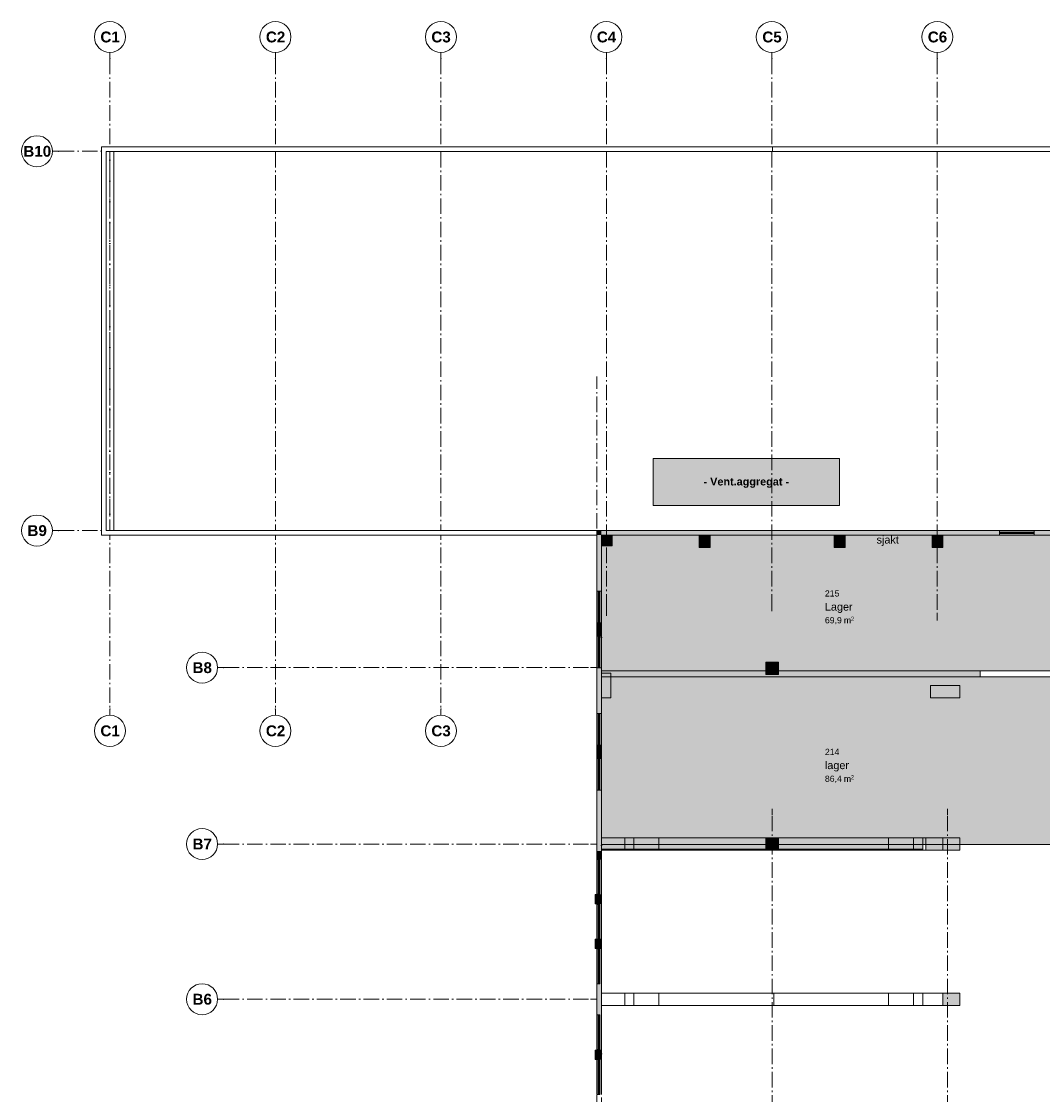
# Model space of a CAD drawing. Header units: millimetres. Extents: x -18529 to 56522, y -7462 to 46647.
# Tile 4 of 29: x -18529 to 14359, y 12080 to 46646. Entities that reach past the tile are written whole.
import ezdxf

# ---------------------------------------------------------------- set-up
doc = ezdxf.new("R2010")
doc.units = ezdxf.units.MM
doc.header["$LTSCALE"] = 0.5
doc.header["$MEASUREMENT"] = 0
for name, pattern in [('Akselinje', [1500, 1000, -200, 100, -200]), ('Dot & Dashed', [13405.56, 7055.56, -3527.78, 0, -2822.22]), ('PLINE', [0]), ('Prikk & stiplet', [1340.555525, 705.555534, -352.777767, 0, -282.222223]), ('Wipeout_Contour', [2000, 0, -2000])]:
    doc.linetypes.add(name, pattern=pattern)
for name, color, linetype in [('222- Søyler', 7, 'Continuous'), ('222- Søyler  (Skravur)', 7, 'Continuous'), ('223- Bjelker', 7, 'Continuous'), ('231- Bærende yttervegger', 7, 'Continuous'), ('231- Bærende yttervegger (Skravur)', 7, 'Continuous'), ('241- Bærende innervegger', 7, 'Continuous'), ('241- Bærende innervegger (Skravur)', 7, 'Continuous'), ('244- Vinduer_ dører_ foldevegger', 7, 'Continuous'), ('251- Frittbærende dekker', 7, 'Continuous'), ('822- Modullinjer bygning', 7, 'Continuous'), ('862- M___Nettoareal', 7, 'Continuous'), ('862- M___Nettoareal(Polylinje)', 7, 'Continuous'), ('862- M___Nettoareal(Skravur)', 7, 'Continuous'), ('862- M___Nettoareal(Tekst)', 7, 'Continuous'), ('892- Hjelpelag bygning', 7, 'Continuous')]:
    doc.layers.add(name, color=color, linetype=linetype)
doc.layers.add('234- Vinduer_ dører_ porter', color=7, linetype='Continuous', lineweight=5)
doc.styles.add('GENERATED_STYLE_1', font='arial.ttf')
doc.styles.add('GENERATED_STYLE_2', font='arial.ttf')

msp = doc.modelspace()

# ---------------------------------------------------------------- hatches: boundary and pattern name
at = {"layer": '222- Søyler  (Skravur)', "linetype": 'Continuous', "lineweight": 9, "true_color": 0xb4b4b4}
for points in [[(150, 29750), (500, 29750), (500, 30100), (150, 30100)], [(3300, 29700), (3650, 29700), (3650, 30100), (3300, 30100)], [(7650, 29700), (8000, 29700), (8000, 30100), (7650, 30100)], [(10800, 29700), (11150, 29700), (11150, 30100), (10800, 30100)], [(5450, 25605.7), (5850, 25605.7), (5850, 26005.7), (5450, 26005.7)], [(150, 24855.7), (450, 24855.7), (450, 25655.7), (150, 25655.7)], [(10750, 24855.7), (11700, 24855.7), (11700, 25255.7), (10750, 25255.7)], [(5450, 19950), (5850, 19950), (5850, 20350), (5450, 20350)], [(10600, 19950), (11700, 19950), (11700, 20350), (10600, 20350)], [(11150, 14950), (11700, 14950), (11700, 15350), (11150, 15350)]]:
    msp.add_hatch(color=253, dxfattribs=at).paths.add_polyline_path(points)
at = {"layer": '231- Bærende yttervegger', "linetype": 'Continuous', "lineweight": 0, "true_color": 0xffffff}
for points in [[(0, 18530), (50, 18530), (50, 19650), (0, 19650)], [(0, 17085), (50, 17085), (50, 18205), (0, 18205)], [(0, 15650), (50, 15650), (50, 16770), (0, 16770)], [(0, 13530), (50, 13530), (50, 14650), (0, 14650)], [(0, 12085), (50, 12085), (50, 13205), (0, 13205)]]:
    msp.add_hatch(color=7, dxfattribs=at).paths.add_polyline_path(points)
at = {"layer": '231- Bærende yttervegger (Skravur)', "linetype": 'Continuous', "lineweight": 9, "true_color": 0xb4b4b4}
for points in [[(150, 30250), (0, 30250), (150, 30100)], [(150, 30100), (0, 30250), (0, 30100)], [(0, 30100), (0, 28299), (50, 28299), (100, 28299), (150, 28299), (150, 30100)], [(150, 30250), (150, 30100), (12970, 30100), (12970, 30150), (12970, 30200), (12970, 30250)], [(14090, 30200), (14090, 30150), (14090, 30100), (16150, 30100), (16150, 30250), (14090, 30250)], [(0, 26849), (50, 26849), (100, 26849), (150, 26849), (150, 27279), (100, 27279), (50, 27279), (0, 27279)], [(0, 24350), (50, 24350), (100, 24350), (150, 24350), (150, 25829), (100, 25829), (50, 25829), (0, 25829)], [(0, 23330), (0, 22900), (50, 22900), (100, 22900), (150, 22900), (150, 23330), (100, 23330), (50, 23330)], [(0, 19929), (150, 19929), (150, 21880), (100, 21880), (50, 21880), (0, 21880)], [(0, 19929), (0, 19650), (50, 19650), (100, 19650), (150, 19650), (150, 19929)], [(-50, 18525), (-50, 18225), (0, 18225), (0, 18525)], [(0, 18530), (0, 18220), (50, 18220), (100, 18220), (150, 18220), (150, 18530), (100, 18530), (50, 18530)], [(-50, 17085), (-50, 16785), (0, 16785), (0, 17085)], [(0, 16770), (50, 16770), (100, 16770), (150, 16770), (150, 17100), (100, 17100), (50, 17100), (50, 17085), (0, 17085)], [(0, 14650), (50, 14650), (100, 14650), (150, 14650), (150, 15650), (100, 15650), (50, 15650), (0, 15650)], [(-50, 13512.5), (-50, 13212.5), (0, 13212.5), (0, 13512.5)], [(0, 13205), (50, 13205), (50, 13200), (100, 13200), (150, 13200), (150, 13530), (100, 13530), (50, 13530), (0, 13530)]]:
    msp.add_hatch(color=253, dxfattribs=at).paths.add_polyline_path(points)
at = {"layer": '231- Bærende yttervegger (Skravur)', "linetype": 'Continuous', "lineweight": 0, "true_color": 0xffffff}
for points in [[(14090, 30250), (12970, 30250), (12970, 30200), (12970, 30150), (12970, 30100), (14090, 30100), (14090, 30150), (14090, 30200)], [(12980, 30200), (12980, 30150), (13036, 30150), (13036, 30160), (13036, 30200)], [(14024, 30200), (13036, 30200), (13036, 30150), (14024, 30150)], [(13345.3, 30190), (13345.3, 30160), (13375.3, 30160), (13375.3, 30190)], [(13684.7, 30190), (13684.7, 30160), (13714.7, 30160), (13714.7, 30190)], [(14080, 30150), (14080, 30200), (14024, 30200), (14024, 30160), (14024, 30150)], [(0, 27279), (50, 27279), (100, 27279), (150, 27279), (150, 28299), (100, 28299), (50, 28299), (0, 28299)], [(50, 28289), (50, 28233), (90, 28233), (100, 28233), (100, 28289)], [(50, 27345), (100, 27345), (100, 28233), (50, 28233)], [(60, 27957), (60, 27927), (90, 27927), (90, 27957)], [(100, 27289), (100, 27345), (90, 27345), (50, 27345), (50, 27289)], [(60, 27651), (60, 27621), (90, 27621), (90, 27651)], [(0, 25829), (50, 25829), (100, 25829), (150, 25829), (150, 26849), (100, 26849), (50, 26849), (0, 26849)], [(50, 26839), (50, 26783), (90, 26783), (100, 26783), (100, 26839)], [(50, 25895), (100, 25895), (100, 26783), (50, 26783)], [(60, 26507), (60, 26477), (90, 26477), (90, 26507)], [(60, 26201), (60, 26171), (90, 26171), (90, 26201)], [(100, 25839), (100, 25895), (90, 25895), (50, 25895), (50, 25839)], [(0, 23330), (50, 23330), (100, 23330), (150, 23330), (150, 24350), (100, 24350), (50, 24350), (0, 24350)], [(50, 24340), (50, 24284), (90, 24284), (100, 24284), (100, 24340)], [(50, 23396), (100, 23396), (100, 24284), (50, 24284)], [(60, 24008), (60, 23978), (90, 23978), (90, 24008)], [(60, 23702), (60, 23672), (90, 23672), (90, 23702)], [(100, 23340), (100, 23396), (90, 23396), (50, 23396), (50, 23340)], [(0, 22900), (0, 21880), (50, 21880), (100, 21880), (150, 21880), (150, 22900), (100, 22900), (50, 22900)], [(100, 22890), (50, 22890), (50, 22834), (90, 22834), (100, 22834)], [(50, 22834), (50, 21946), (100, 21946), (100, 22834)], [(60, 22528), (90, 22528), (90, 22558), (60, 22558)], [(60, 22222), (90, 22222), (90, 22252), (60, 22252)], [(50, 21890), (100, 21890), (100, 21946), (90, 21946), (50, 21946)], [(0, 19650), (0, 18530), (50, 18530), (100, 18530), (150, 18530), (150, 19650), (100, 19650), (50, 19650)], [(0, 19650), (0, 18530), (50, 18530), (100, 18530), (150, 18530), (150, 19650), (100, 19650), (50, 19650)], [(0, 18530), (50, 18530), (50, 19650), (0, 19650)], [(100, 19640), (50, 19640), (50, 19584), (90, 19584), (100, 19584)], [(100, 19640), (50, 19640), (50, 19584), (90, 19584), (100, 19584)], [(50, 19584), (50, 18596), (100, 18596), (100, 19584)], [(50, 19584), (50, 18596), (100, 18596), (100, 19584)], [(50, 18540), (100, 18540), (100, 18596), (90, 18596), (50, 18596)], [(50, 18540), (100, 18540), (100, 18596), (90, 18596), (50, 18596)], [(0, 18220), (0, 17100), (50, 17100), (100, 17100), (150, 17100), (150, 18220), (100, 18220), (50, 18220)], [(0, 18220), (0, 17100), (50, 17100), (100, 17100), (150, 17100), (150, 18220), (100, 18220), (50, 18220)], [(0, 17085), (50, 17085), (50, 18205), (0, 18205)], [(100, 18210), (50, 18210), (50, 18154), (90, 18154), (100, 18154)], [(100, 18210), (50, 18210), (50, 18154), (90, 18154), (100, 18154)], [(50, 18154), (50, 17166), (100, 17166), (100, 18154)], [(50, 18154), (50, 17166), (100, 17166), (100, 18154)], [(50, 17110), (100, 17110), (100, 17166), (90, 17166), (50, 17166)], [(50, 17110), (100, 17110), (100, 17166), (90, 17166), (50, 17166)], [(0, 16770), (0, 15650), (50, 15650), (100, 15650), (150, 15650), (150, 16770), (100, 16770), (50, 16770)], [(0, 16770), (0, 15650), (50, 15650), (100, 15650), (150, 15650), (150, 16770), (100, 16770), (50, 16770)], [(0, 15650), (50, 15650), (50, 16770), (0, 16770)], [(100, 16760), (50, 16760), (50, 16704), (90, 16704), (100, 16704)], [(100, 16760), (50, 16760), (50, 16704), (90, 16704), (100, 16704)], [(50, 16704), (50, 15716), (100, 15716), (100, 16704)], [(50, 16704), (50, 15716), (100, 15716), (100, 16704)], [(50, 15660), (100, 15660), (100, 15716), (90, 15716), (50, 15716)], [(50, 15660), (100, 15660), (100, 15716), (90, 15716), (50, 15716)], [(0, 13530), (50, 13530), (100, 13530), (150, 13530), (150, 14650), (100, 14650), (50, 14650), (0, 14650)], [(0, 13530), (50, 13530), (100, 13530), (150, 13530), (150, 14650), (100, 14650), (50, 14650), (0, 14650)], [(0, 13530), (50, 13530), (50, 14650), (0, 14650)], [(50, 14640), (50, 14584), (90, 14584), (100, 14584), (100, 14640)], [(50, 14640), (50, 14584), (90, 14584), (100, 14584), (100, 14640)], [(50, 13596), (100, 13596), (100, 14584), (50, 14584)], [(50, 13596), (100, 13596), (100, 14584), (50, 14584)], [(100, 13540), (100, 13596), (90, 13596), (50, 13596), (50, 13540)], [(100, 13540), (100, 13596), (90, 13596), (50, 13596), (50, 13540)], [(0, 12085), (50, 12085), (50, 13205), (0, 13205)], [(0, 12080), (50, 12080), (100, 12080), (150, 12080), (150, 13200), (100, 13200), (50, 13200), (0, 13200)], [(0, 12080), (50, 12080), (100, 12080), (150, 12080), (150, 13200), (100, 13200), (50, 13200), (0, 13200)], [(50, 13190), (50, 13134), (90, 13134), (100, 13134), (100, 13190)], [(50, 13190), (50, 13134), (90, 13134), (100, 13134), (100, 13190)], [(50, 12146), (100, 12146), (100, 13134), (50, 13134)], [(50, 12146), (100, 12146), (100, 13134), (50, 13134)], [(100, 12090), (100, 12146), (90, 12146), (50, 12146), (50, 12090)], [(100, 12090), (100, 12146), (90, 12146), (50, 12146), (50, 12090)]]:
    msp.add_hatch(color=7, dxfattribs=at).paths.add_polyline_path(points)
at = {"layer": '241- Bærende innervegger (Skravur)', "linetype": 'Continuous', "lineweight": 9, "true_color": 0xb4b4b4}
for points in [[(150, 25530), (12350, 25530), (12350, 25730), (150, 25730)], [(150, 19979), (10500, 19979), (10500, 20129), (150, 20129)]]:
    msp.add_hatch(color=253, dxfattribs=at).paths.add_polyline_path(points)
at = {"layer": '862- M___Nettoareal', "linetype": 'Continuous', "lineweight": 5}
msp.add_hatch(color=255, dxfattribs=at).paths.add_polyline_path([(1818, 31050), (7818, 31050), (7818, 32571.4), (1818, 32571.4)])
at = {"layer": '862- M___Nettoareal(Skravur)', "linetype": 'Continuous', "lineweight": 0, "true_color": 0xffffff}
for points in [[(16150, 25730), (16150, 30100), (150, 30100), (150, 25730)], [(16150, 20129), (16150, 25530), (150, 25530), (150, 20129)]]:
    msp.add_hatch(color=7, dxfattribs=at).paths.add_polyline_path(points)

# ---------------------------------------------------------------- linework, layer by layer
at = {"layer": '222- Søyler', "color": 7, "linetype": 'PLINE', "lineweight": 5}
for p, q in [((150, 19950), (150, 20350)), ((150, 20350), (5700, 20350)), ((900, 19950), (900, 20350)), ((1200, 19950), (1200, 20350)), ((2000, 19950), (2000, 20350)), ((5700, 20350), (11150, 20350)), ((5700, 19950), (5700, 20350)), ((9400, 19950), (9400, 20350)), ((10200, 19950), (10200, 20350)), ((10500, 19950), (10500, 20350)), ((11150, 19950), (11150, 20350)), ((150, 19950), (5700, 19950)), ((5700, 19950), (11150, 19950))]:
    msp.add_line(p, q, dxfattribs=at)
at = {"layer": '222- Søyler', "color": 7, "linetype": 'PLINE', "lineweight": 13, "flags": 128}
for points in [[(150, 29750), (500, 29750), (500, 30100), (150, 30100)], [(3300, 29700), (3650, 29700), (3650, 30100), (3300, 30100)], [(7650, 29700), (8000, 29700), (8000, 30100), (7650, 30100)], [(10800, 29700), (11150, 29700), (11150, 30100), (10800, 30100)], [(5450, 25605.7), (5850, 25605.7), (5850, 26005.7), (5450, 26005.7)], [(150, 24855.7), (450, 24855.7), (450, 25655.7), (150, 25655.7)], [(10750, 24855.7), (11700, 24855.7), (11700, 25255.7), (10750, 25255.7)], [(5450, 19950), (5850, 19950), (5850, 20350), (5450, 20350)], [(10600, 19950), (11700, 19950), (11700, 20350), (10600, 20350)], [(11150, 14950), (11700, 14950), (11700, 15350), (11150, 15350)]]:
    msp.add_lwpolyline(points, close=True, dxfattribs=at)
at = {"layer": '223- Bjelker', "color": 7, "linetype": 'PLINE', "lineweight": 5}
for p, q in [((-15804.5, 30249.9), (-15804.7, 42464.4)), ((-15554.7, 42464.4), (-15804.7, 42464.4)), ((-15554.5, 30250), (-15554.7, 42464.4)), ((-15554.5, 30250), (-15804.5, 30249.9)), ((150, 14950), (150, 15350)), ((150, 15350), (5700, 15350)), ((900, 14950), (900, 15350)), ((1200, 14950), (1200, 15350)), ((2000, 14950), (2000, 15350)), ((5700, 15350), (11150, 15350)), ((5700, 14950), (5700, 15350)), ((9400, 14950), (9400, 15350)), ((10200, 14950), (10200, 15350)), ((10500, 14950), (10500, 15350)), ((11150, 14950), (11150, 15350)), ((150, 14950), (5700, 14950)), ((5700, 14950), (11150, 14950))]:
    msp.add_line(p, q, dxfattribs=at)
at = {"layer": '223- Bjelker', "color": 253, "linetype": 'Prikk & stiplet', "lineweight": 9, "true_color": 0xb4b4b4}
msp.add_line((-15679.5, 30250), (-15679.7, 42464.4), dxfattribs=at)
at = {"layer": '231- Bærende yttervegger', "color": 7, "linetype": 'PLINE', "lineweight": 13}
for p, q in [((12970, 30250), (12970, 30200)), ((12970, 30200), (12970, 30150)), ((12970, 30150), (12970, 30100)), ((14090, 30250), (14090, 30200)), ((14090, 30200), (14090, 30150)), ((14090, 30150), (14090, 30100)), ((0, 28299), (50, 28299)), ((50, 28299), (100, 28299)), ((100, 28299), (150, 28299)), ((0, 27279), (50, 27279)), ((50, 27279), (100, 27279)), ((100, 27279), (150, 27279)), ((0, 26849), (50, 26849)), ((50, 26849), (100, 26849)), ((100, 26849), (150, 26849)), ((0, 25829), (50, 25829)), ((50, 25829), (100, 25829)), ((100, 25829), (150, 25829)), ((0, 24350), (50, 24350)), ((50, 24350), (100, 24350)), ((100, 24350), (150, 24350)), ((0, 23330), (50, 23330)), ((50, 23330), (100, 23330)), ((100, 23330), (150, 23330)), ((0, 22900), (50, 22900)), ((50, 22900), (100, 22900)), ((100, 22900), (150, 22900)), ((0, 21880), (50, 21880)), ((50, 21880), (100, 21880)), ((100, 21880), (150, 21880)), ((0, 18525), (-50, 18525)), ((-50, 18525), (-50, 18225)), ((0, 18225), (-50, 18225)), ((0, 17085), (-50, 17085)), ((-50, 17085), (-50, 16785)), ((0, 17085), (50, 17085)), ((50, 17085), (50, 17100)), ((0, 16785), (-50, 16785)), ((0, 13512.5), (-50, 13512.5)), ((-50, 13512.5), (-50, 13212.5)), ((0, 13212.5), (-50, 13212.5)), ((0, 13205), (50, 13205)), ((50, 13200), (50, 13205))]:
    msp.add_line(p, q, dxfattribs=at)
at = {"layer": '231- Bærende yttervegger', "color": 7, "linetype": 'PLINE', "lineweight": 13, "flags": 128}
for points in [[(0, 30250), (150, 30250)], [(0, 30250), (0, 28299)], [(12970, 30250), (150, 30250)], [(150, 28299), (150, 30100)], [(150, 30100), (12970, 30100)], [(16188.6, 30250), (14090, 30250)], [(14090, 30100), (16150, 30100)], [(0, 27279), (0, 26849)], [(150, 26849), (150, 27279)], [(0, 25829), (0, 24350)], [(150, 24350), (150, 25829)], [(0, 23330), (0, 22900)], [(150, 22900), (150, 23330)], [(0, 21880), (0, 19929)], [(150, 19929), (150, 21880)], [(0, 19929), (0, 19650)], [(150, 19650), (150, 19929)], [(0, 18530), (0, 18525)], [(150, 18220), (150, 18530)], [(0, 18225), (0, 18220)], [(150, 16770), (150, 17100)], [(0, 16785), (0, 16770)], [(0, 15650), (0, 14650)], [(150, 14650), (150, 15650)], [(0, 13530), (0, 13512.5)], [(150, 13200), (150, 13530)], [(0, 13212.5), (0, 13205)]]:
    msp.add_lwpolyline(points, dxfattribs=at)
at = {"layer": '234- Vinduer_ dører_ porter', "color": 7, "linetype": 'PLINE', "lineweight": 5}
for p, q in [((12970, 30250), (14090, 30250)), ((12970, 30200), (12980, 30200)), ((12970, 30150), (12970, 30200)), ((12980, 30150), (12970, 30150)), ((12970, 30100), (14090, 30100)), ((12980, 30200), (13036, 30200)), ((12980, 30150), (12980, 30200)), ((12980, 30200), (12980, 30150)), ((13036, 30150), (12980, 30150)), ((13036, 30200), (13036, 30160)), ((13036, 30200), (14024, 30200)), ((13036, 30175), (13345.3, 30175)), ((13036, 30160), (13036, 30150)), ((14024, 30150), (13036, 30150)), ((13345.3, 30190), (13375.3, 30190)), ((13345.3, 30160), (13345.3, 30190)), ((13375.3, 30160), (13345.3, 30160)), ((13375.3, 30190), (13375.3, 30160)), ((13375.3, 30175), (13684.7, 30175)), ((13684.7, 30190), (13714.7, 30190)), ((13684.7, 30160), (13684.7, 30190)), ((13714.7, 30160), (13684.7, 30160)), ((13714.7, 30190), (13714.7, 30160)), ((13714.7, 30175), (14024, 30175)), ((14024, 30160), (14024, 30200)), ((14024, 30200), (14080, 30200)), ((14024, 30150), (14024, 30160)), ((14080, 30150), (14024, 30150)), ((14080, 30200), (14080, 30150)), ((14080, 30150), (14080, 30200)), ((14080, 30200), (14090, 30200)), ((14090, 30150), (14080, 30150)), ((14090, 30200), (14090, 30150)), ((0, 28299), (0, 27279)), ((50, 28299), (50, 28289)), ((100, 28299), (50, 28299)), ((50, 28289), (50, 28233)), ((100, 28289), (50, 28289)), ((50, 28289), (100, 28289)), ((50, 28233), (90, 28233)), ((50, 28233), (50, 27345)), ((75, 28233), (75, 27957)), ((90, 28233), (100, 28233)), ((100, 28289), (100, 28299)), ((100, 28233), (100, 28289)), ((100, 27345), (100, 28233)), ((150, 28299), (150, 27279)), ((60, 27957), (60, 27927)), ((90, 27957), (60, 27957)), ((60, 27927), (90, 27927)), ((75, 27927), (75, 27651)), ((90, 27927), (90, 27957)), ((90, 27345), (50, 27345)), ((50, 27345), (50, 27289)), ((60, 27651), (60, 27621)), ((90, 27651), (60, 27651)), ((60, 27621), (90, 27621)), ((75, 27621), (75, 27345)), ((90, 27621), (90, 27651)), ((100, 27345), (90, 27345)), ((100, 27289), (100, 27345)), ((50, 27289), (100, 27289)), ((100, 27289), (50, 27289)), ((50, 27289), (50, 27279)), ((50, 27279), (100, 27279)), ((100, 27279), (100, 27289)), ((0, 26849), (0, 25829)), ((50, 26849), (50, 26839)), ((100, 26849), (50, 26849)), ((50, 26839), (50, 26783)), ((100, 26839), (50, 26839)), ((50, 26839), (100, 26839)), ((50, 26783), (90, 26783)), ((50, 26783), (50, 25895)), ((75, 26783), (75, 26507)), ((90, 26783), (100, 26783)), ((100, 26839), (100, 26849)), ((100, 26783), (100, 26839)), ((100, 25895), (100, 26783)), ((150, 26849), (150, 25829)), ((60, 26507), (60, 26477)), ((90, 26507), (60, 26507)), ((60, 26477), (90, 26477)), ((75, 26477), (75, 26201)), ((90, 26477), (90, 26507)), ((60, 26201), (60, 26171)), ((90, 26201), (60, 26201)), ((60, 26171), (90, 26171)), ((75, 26171), (75, 25895)), ((90, 26171), (90, 26201)), ((90, 25895), (50, 25895)), ((50, 25895), (50, 25839)), ((50, 25839), (100, 25839)), ((100, 25839), (50, 25839)), ((50, 25839), (50, 25829)), ((50, 25829), (100, 25829)), ((100, 25895), (90, 25895)), ((100, 25839), (100, 25895)), ((100, 25829), (100, 25839)), ((0, 24350), (0, 23330)), ((50, 24350), (50, 24340)), ((100, 24350), (50, 24350)), ((50, 24340), (50, 24284)), ((100, 24340), (50, 24340)), ((50, 24340), (100, 24340)), ((50, 24284), (90, 24284)), ((50, 24284), (50, 23396)), ((75, 24284), (75, 24008)), ((90, 24284), (100, 24284)), ((100, 24340), (100, 24350)), ((100, 24284), (100, 24340)), ((100, 23396), (100, 24284)), ((150, 24350), (150, 23330)), ((60, 24008), (60, 23978)), ((90, 24008), (60, 24008)), ((60, 23978), (90, 23978)), ((75, 23978), (75, 23702)), ((90, 23978), (90, 24008)), ((60, 23702), (60, 23672)), ((90, 23702), (60, 23702)), ((60, 23672), (90, 23672)), ((75, 23672), (75, 23396)), ((90, 23672), (90, 23702)), ((90, 23396), (50, 23396)), ((50, 23396), (50, 23340)), ((50, 23340), (100, 23340)), ((100, 23340), (50, 23340)), ((50, 23340), (50, 23330)), ((50, 23330), (100, 23330)), ((100, 23396), (90, 23396)), ((100, 23340), (100, 23396)), ((100, 23330), (100, 23340)), ((0, 21880), (0, 22900)), ((50, 22890), (50, 22900)), ((50, 22900), (100, 22900)), ((50, 22834), (50, 22890)), ((50, 22890), (100, 22890)), ((100, 22890), (50, 22890)), ((90, 22834), (50, 22834)), ((50, 21946), (50, 22834)), ((75, 22558), (75, 22834)), ((100, 22834), (90, 22834)), ((100, 22900), (100, 22890)), ((100, 22890), (100, 22834)), ((100, 22834), (100, 21946)), ((150, 21880), (150, 22900)), ((60, 22528), (60, 22558)), ((60, 22558), (90, 22558)), ((90, 22528), (60, 22528)), ((75, 22252), (75, 22528)), ((90, 22558), (90, 22528)), ((60, 22222), (60, 22252)), ((60, 22252), (90, 22252)), ((90, 22222), (60, 22222)), ((75, 21946), (75, 22222)), ((90, 22252), (90, 22222)), ((50, 21890), (50, 21946)), ((50, 21946), (90, 21946)), ((100, 21890), (50, 21890)), ((50, 21880), (50, 21890)), ((50, 21890), (100, 21890)), ((100, 21880), (50, 21880)), ((90, 21946), (100, 21946)), ((100, 21946), (100, 21890)), ((100, 21890), (100, 21880)), ((0, 18530), (0, 19650)), ((0, 18530), (0, 19650)), ((0, 18530), (0, 19650)), ((50, 19640), (50, 19650)), ((50, 19650), (100, 19650)), ((50, 19640), (50, 19650)), ((50, 19650), (100, 19650)), ((50, 19584), (50, 19640)), ((50, 19640), (100, 19640)), ((100, 19640), (50, 19640)), ((50, 19584), (50, 19640)), ((50, 19640), (100, 19640)), ((100, 19640), (50, 19640)), ((90, 19584), (50, 19584)), ((50, 18596), (50, 19584)), ((90, 19584), (50, 19584)), ((50, 18596), (50, 19584)), ((75, 18596), (75, 19584)), ((75, 18596), (75, 19584)), ((100, 19584), (90, 19584)), ((100, 19584), (90, 19584)), ((100, 19650), (100, 19640)), ((100, 19650), (100, 19640)), ((100, 19640), (100, 19584)), ((100, 19640), (100, 19584)), ((100, 19584), (100, 18596)), ((100, 19584), (100, 18596)), ((150, 18530), (150, 19650)), ((150, 18530), (150, 19650)), ((50, 18540), (50, 18596)), ((50, 18596), (90, 18596)), ((50, 18540), (50, 18596)), ((50, 18596), (90, 18596)), ((100, 18540), (50, 18540)), ((50, 18530), (50, 18540)), ((50, 18540), (100, 18540)), ((100, 18540), (50, 18540)), ((50, 18530), (50, 18540)), ((50, 18540), (100, 18540)), ((100, 18530), (50, 18530)), ((100, 18530), (50, 18530)), ((90, 18596), (100, 18596)), ((90, 18596), (100, 18596)), ((100, 18596), (100, 18540)), ((100, 18596), (100, 18540)), ((100, 18540), (100, 18530)), ((100, 18540), (100, 18530)), ((0, 17100), (0, 18220)), ((0, 17100), (0, 18220)), ((0, 17085), (0, 18205)), ((50, 18210), (50, 18220)), ((50, 18220), (100, 18220)), ((50, 18210), (50, 18220)), ((50, 18220), (100, 18220)), ((50, 18154), (50, 18210)), ((50, 18210), (100, 18210)), ((100, 18210), (50, 18210)), ((50, 18154), (50, 18210)), ((50, 18210), (100, 18210)), ((100, 18210), (50, 18210)), ((90, 18154), (50, 18154)), ((50, 17166), (50, 18154)), ((90, 18154), (50, 18154)), ((50, 17166), (50, 18154)), ((75, 17166), (75, 18154)), ((75, 17166), (75, 18154)), ((100, 18154), (90, 18154)), ((100, 18154), (90, 18154)), ((100, 18220), (100, 18210)), ((100, 18220), (100, 18210)), ((100, 18210), (100, 18154)), ((100, 18210), (100, 18154)), ((100, 18154), (100, 17166)), ((100, 18154), (100, 17166)), ((150, 17100), (150, 18220)), ((150, 17100), (150, 18220)), ((50, 17110), (50, 17166)), ((50, 17166), (90, 17166)), ((50, 17110), (50, 17166)), ((50, 17166), (90, 17166)), ((100, 17110), (50, 17110)), ((50, 17100), (50, 17110)), ((50, 17110), (100, 17110)), ((100, 17110), (50, 17110)), ((50, 17100), (50, 17110)), ((50, 17110), (100, 17110)), ((100, 17100), (50, 17100)), ((100, 17100), (50, 17100)), ((90, 17166), (100, 17166)), ((90, 17166), (100, 17166)), ((100, 17166), (100, 17110)), ((100, 17166), (100, 17110)), ((100, 17110), (100, 17100)), ((100, 17110), (100, 17100)), ((0, 15650), (0, 16770)), ((0, 15650), (0, 16770)), ((0, 15650), (0, 16770)), ((50, 16760), (50, 16770)), ((50, 16770), (100, 16770)), ((50, 16760), (50, 16770)), ((50, 16770), (100, 16770)), ((50, 16704), (50, 16760)), ((50, 16760), (100, 16760)), ((100, 16760), (50, 16760)), ((50, 16704), (50, 16760)), ((50, 16760), (100, 16760)), ((100, 16760), (50, 16760)), ((90, 16704), (50, 16704)), ((50, 15716), (50, 16704)), ((90, 16704), (50, 16704)), ((50, 15716), (50, 16704)), ((75, 15716), (75, 16704)), ((75, 15716), (75, 16704)), ((100, 16704), (90, 16704)), ((100, 16704), (90, 16704)), ((100, 16770), (100, 16760)), ((100, 16770), (100, 16760)), ((100, 16760), (100, 16704)), ((100, 16760), (100, 16704)), ((100, 16704), (100, 15716)), ((100, 16704), (100, 15716)), ((150, 15650), (150, 16770)), ((150, 15650), (150, 16770)), ((50, 15660), (50, 15716)), ((50, 15716), (90, 15716)), ((50, 15660), (50, 15716)), ((50, 15716), (90, 15716)), ((100, 15660), (50, 15660)), ((50, 15650), (50, 15660)), ((50, 15660), (100, 15660)), ((100, 15660), (50, 15660)), ((50, 15650), (50, 15660)), ((50, 15660), (100, 15660)), ((100, 15650), (50, 15650)), ((100, 15650), (50, 15650)), ((90, 15716), (100, 15716)), ((90, 15716), (100, 15716)), ((100, 15716), (100, 15660)), ((100, 15716), (100, 15660)), ((100, 15660), (100, 15650)), ((100, 15660), (100, 15650)), ((0, 14650), (0, 13530)), ((0, 14650), (0, 13530)), ((0, 13530), (0, 14650)), ((50, 14650), (50, 14640)), ((100, 14650), (50, 14650)), ((50, 14650), (50, 14640)), ((100, 14650), (50, 14650)), ((50, 14640), (50, 14584)), ((100, 14640), (50, 14640)), ((50, 14640), (100, 14640)), ((50, 14640), (50, 14584)), ((100, 14640), (50, 14640)), ((50, 14640), (100, 14640)), ((50, 14584), (90, 14584)), ((50, 14584), (50, 13596)), ((50, 14584), (90, 14584)), ((50, 14584), (50, 13596)), ((75, 14584), (75, 13596)), ((75, 14584), (75, 13596)), ((90, 14584), (100, 14584)), ((90, 14584), (100, 14584)), ((100, 14640), (100, 14650)), ((100, 14640), (100, 14650)), ((100, 14584), (100, 14640)), ((100, 14584), (100, 14640)), ((100, 13596), (100, 14584)), ((100, 13596), (100, 14584)), ((150, 14650), (150, 13530)), ((150, 14650), (150, 13530)), ((90, 13596), (50, 13596)), ((50, 13596), (50, 13540)), ((90, 13596), (50, 13596)), ((50, 13596), (50, 13540)), ((50, 13540), (100, 13540)), ((100, 13540), (50, 13540)), ((50, 13540), (50, 13530)), ((50, 13540), (100, 13540)), ((100, 13540), (50, 13540)), ((50, 13540), (50, 13530)), ((50, 13530), (100, 13530)), ((50, 13530), (100, 13530)), ((100, 13596), (90, 13596)), ((100, 13596), (90, 13596)), ((100, 13540), (100, 13596)), ((100, 13540), (100, 13596)), ((100, 13530), (100, 13540)), ((100, 13530), (100, 13540)), ((0, 12085), (0, 13205)), ((0, 13200), (0, 12080)), ((0, 13200), (0, 12080)), ((50, 13200), (50, 13190)), ((100, 13200), (50, 13200)), ((50, 13200), (50, 13190)), ((100, 13200), (50, 13200)), ((50, 13190), (50, 13134)), ((100, 13190), (50, 13190)), ((50, 13190), (100, 13190)), ((50, 13190), (50, 13134)), ((100, 13190), (50, 13190)), ((50, 13190), (100, 13190)), ((100, 13190), (100, 13200)), ((100, 13190), (100, 13200)), ((100, 13134), (100, 13190)), ((100, 13134), (100, 13190)), ((150, 13200), (150, 12080)), ((150, 13200), (150, 12080)), ((50, 13134), (90, 13134)), ((50, 13134), (50, 12146)), ((50, 13134), (90, 13134)), ((50, 13134), (50, 12146)), ((75, 13134), (75, 12146)), ((75, 13134), (75, 12146)), ((90, 13134), (100, 13134)), ((90, 13134), (100, 13134)), ((100, 12146), (100, 13134)), ((100, 12146), (100, 13134)), ((90, 12146), (50, 12146)), ((50, 12146), (50, 12090)), ((90, 12146), (50, 12146)), ((50, 12146), (50, 12090)), ((100, 12146), (90, 12146)), ((100, 12146), (90, 12146)), ((100, 12090), (100, 12146)), ((100, 12090), (100, 12146)), ((50, 12090), (100, 12090)), ((100, 12090), (50, 12090)), ((50, 12090), (50, 12080)), ((50, 12090), (100, 12090)), ((100, 12090), (50, 12090)), ((50, 12090), (50, 12080)), ((50, 12080), (100, 12080)), ((50, 12080), (100, 12080)), ((100, 12080), (100, 12090)), ((100, 12080), (100, 12090))]:
    msp.add_line(p, q, dxfattribs=at)
at = {"layer": '241- Bærende innervegger', "color": 7, "linetype": 'PLINE', "lineweight": 13, "flags": 128}
for points in [[(12350, 25730), (150, 25730)], [(150, 25730), (150, 25530)], [(12350, 25530), (12350, 25730)], [(150, 25530), (12350, 25530)], [(10500, 20129), (150, 20129)], [(150, 20129), (150, 19979)], [(10500, 19979), (10500, 20129)], [(150, 19979), (10500, 19979)]]:
    msp.add_lwpolyline(points, dxfattribs=at)
at = {"layer": '244- Vinduer_ dører_ foldevegger', "color": 7, "linetype": 'PLINE', "lineweight": 13}
for p, q in [((12970, 30200), (12970, 30150)), ((14090, 30200), (14090, 30150)), ((50, 28299), (100, 28299)), ((50, 27279), (100, 27279)), ((50, 26849), (100, 26849)), ((50, 25829), (100, 25829)), ((50, 24350), (100, 24350)), ((50, 23330), (100, 23330)), ((50, 22900), (100, 22900)), ((50, 21880), (100, 21880)), ((50, 19650), (100, 19650)), ((50, 19650), (100, 19650)), ((50, 18530), (100, 18530)), ((50, 18530), (100, 18530)), ((50, 18220), (100, 18220)), ((50, 18220), (100, 18220)), ((50, 17100), (100, 17100)), ((50, 17100), (100, 17100)), ((50, 16770), (100, 16770)), ((50, 16770), (100, 16770)), ((50, 15650), (100, 15650)), ((50, 15650), (100, 15650)), ((50, 14650), (100, 14650)), ((50, 14650), (100, 14650)), ((50, 13530), (100, 13530)), ((50, 13530), (100, 13530)), ((50, 13200), (100, 13200)), ((50, 13200), (100, 13200)), ((50, 12080), (100, 12080)), ((50, 12080), (100, 12080))]:
    msp.add_line(p, q, dxfattribs=at)
at = {"layer": '244- Vinduer_ dører_ foldevegger', "color": 7, "linetype": 'PLINE', "lineweight": 13, "flags": 128}
for points in [[(0, 18530), (50, 18530), (50, 19650), (0, 19650)], [(0, 17085), (50, 17085), (50, 18205), (0, 18205)], [(0, 15650), (50, 15650), (50, 16770), (0, 16770)], [(0, 13530), (50, 13530), (50, 14650), (0, 14650)], [(0, 12085), (50, 12085), (50, 13205), (0, 13205)]]:
    msp.add_lwpolyline(points, close=True, dxfattribs=at)
at = {"layer": '251- Frittbærende dekker', "color": 7, "linetype": 'PLINE', "lineweight": 13, "flags": 128}
msp.add_lwpolyline([(1818, 31050), (7818, 31050), (7818, 32571.4), (1818, 32571.4)], close=True, dxfattribs=at)
at = {"layer": '822- Modullinjer bygning', "color": 94, "linetype": 'Akselinje', "lineweight": 18}
for p, q in [((-15679.5, 45446.5), (-15679.5, 45646.5)), ((-10349.7, 45446.5), (-10349.7, 45646.5)), ((-5019.6, 45446.5), (-5019.6, 45646.5)), ((310.4, 45446.5), (310.4, 45646.5)), ((5640.4, 45446.5), (5640.4, 45646.5)), ((10970.1, 45446.5), (10970.1, 45646.5)), ((-15679.5, 45446.5), (-15679.5, 24495.4)), ((-10349.7, 45446.5), (-10349.7, 24495.4)), ((-5019.6, 45446.5), (-5019.6, 24495.4)), ((310.4, 45446.5), (310.4, 27698.7)), ((5640.4, 45446.5), (5640.4, 27848.9)), ((10970.1, 45446.5), (10970.1, 27548.9)), ((-17329.3, 42464.4), (-17529.3, 42464.4)), ((-17329.3, 42464.4), (-200, 42464.4)), ((-200, 42464.4), (0, 42464.4)), ((0, 35014.1), (0, 35214.1)), ((0, -3439.6), (0, 35014.1)), ((-17329.3, 30245.6), (-17529.3, 30245.6)), ((-17329.3, 30245.6), (-200, 30245.6)), ((-200, 30245.6), (0, 30245.6)), ((310.4, 27698.7), (310.4, 27498.7)), ((5640.4, 27848.9), (5640.4, 27648.9)), ((10970.1, 27548.9), (10970.1, 27348.9)), ((-12012.2, 25830.7), (-12212.2, 25830.7)), ((-12012.2, 25830.7), (-200, 25830.7)), ((-200, 25830.7), (0, 25830.7)), ((-15679.5, 24495.4), (-15679.5, 24295.4)), ((-10349.7, 24495.4), (-10349.7, 24295.4)), ((-5019.6, 24495.4), (-5019.6, 24295.4)), ((5650, 21085.4), (5650, 21285.4)), ((11300, 21085.4), (11300, 21285.4)), ((5650, -3439.6), (5650, 21085.4)), ((11300, -3439.6), (11300, 21085.4)), ((-12012.2, 20150), (-12212.2, 20150)), ((-12012.2, 20150), (-200, 20150)), ((-200, 20150), (0, 20150)), ((-12012.2, 15150), (-12212.2, 15150)), ((-12012.2, 15150), (-200, 15150)), ((-200, 15150), (0, 15150))]:
    msp.add_line(p, q, dxfattribs=at)
at = {"layer": '822- Modullinjer bygning', "color": 7, "linetype": 'PLINE', "lineweight": 18}
for centre in [(-15679.5, 46146.5), (-10349.7, 46146.5), (-5019.6, 46146.5), (310.4, 46146.5), (5640.4, 46146.5), (10970.1, 46146.5), (-18029.3, 42464.4), (-18029.3, 30245.6), (-12712.2, 25830.7), (-15679.5, 23795.4), (-10349.7, 23795.4), (-5019.6, 23795.4), (-12712.2, 20150), (-12712.2, 15150)]:
    msp.add_circle(centre, 500, dxfattribs=at)
at = {"layer": '822- Modullinjer bygning', "color": 94, "linetype": 'Akselinje', "lineweight": 18}
for p in [(-15679.5, 45446.5), (-15679.5, 45446.5), (-10349.7, 45446.5), (-10349.7, 45446.5), (-5019.6, 45446.5), (-5019.6, 45446.5), (310.4, 45446.5), (310.4, 45446.5), (5640.4, 45446.5), (5640.4, 45446.5), (10970.1, 45446.5), (10970.1, 45446.5), (-17329.3, 42464.4), (-17329.3, 42464.4), (-17329.3, 30245.6), (-17329.3, 30245.6), (-12012.2, 25830.7), (-12012.2, 25830.7), (-15679.5, 24495.4), (-15679.5, 24495.4), (-10349.7, 24495.4), (-10349.7, 24495.4), (-5019.6, 24495.4), (-5019.6, 24495.4), (-12012.2, 20150), (-12012.2, 20150), (-12012.2, 15150), (-12012.2, 15150)]:
    msp.add_point(p, dxfattribs=at)
at = {"layer": '862- M___Nettoareal', "color": 7, "linetype": 'Continuous', "lineweight": 9, "flags": 128}
msp.add_lwpolyline([(1818, 31050), (7818, 31050), (7818, 32571.4), (1818, 32571.4), (1818, 31050)], close=True, dxfattribs=at)
at = {"layer": '862- M___Nettoareal(Polylinje)', "color": 7, "linetype": 'Continuous', "lineweight": 0, "true_color": 0xffffff, "flags": 128}
for points in [[(16150, 25730), (16150, 30100), (150, 30100), (150, 25730)], [(16150, 20129), (16150, 25530), (150, 25530), (150, 20129)]]:
    msp.add_lwpolyline(points, close=True, dxfattribs=at)
at = {"layer": '862- M___Nettoareal(Polylinje)', "color": 7, "linetype": 'PLINE', "lineweight": 5, "flags": 128}
msp.add_lwpolyline([(16150, 25730), (16150, 30100), (150, 30100), (150, 25730)], close=True, dxfattribs=at)
at = {"layer": '862- M___Nettoareal(Polylinje)', "color": 7, "lineweight": 5, "flags": 128}
msp.add_lwpolyline([(16150, 20129), (16150, 25530), (150, 25530), (150, 20129)], close=True, dxfattribs=at)
at = {"layer": '892- Hjelpelag bygning', "color": 7, "linetype": 'PLINE', "lineweight": 5, "flags": 128}
msp.add_lwpolyline([(0, 30099.8), (-15956.4, 30099.6), (-15956.5, 42609.6), (16188.6, 42609.6), (16188.6, 42710), (48300, 42710), (48300, 20150), (48300, -312.3), (48300, 0), (20150, 0)], dxfattribs=at)

# ---------------------------------------------------------------- texts
at = {"layer": '822- Modullinjer bygning', "color": 7, "lineweight": 18, "char_height": 350, "attachment_point": 1, "style": 'GENERATED_STYLE_2'}
for s, insert in [('\\A1;{\\pql;\\pt0;\\fArial|b1|i0|c0|p0;\\W1.000000;C1}', (-15986.3, 46321.5)), ('\\A1;{\\pql;\\pt0;\\fArial|b1|i0|c0|p0;\\W1.000000;C2}', (-10656.5, 46321.5)), ('\\A1;{\\pql;\\pt0;\\fArial|b1|i0|c0|p0;\\W1.000000;C3}', (-5326.4, 46321.5)), ('\\A1;{\\pql;\\pt0;\\fArial|b1|i0|c0|p0;\\W1.000000;C4}', (3.6, 46321.5)), ('\\A1;{\\pql;\\pt0;\\fArial|b1|i0|c0|p0;\\W1.000000;C5}', (5333.6, 46321.5)), ('\\A1;{\\pql;\\pt0;\\fArial|b1|i0|c0|p0;\\W1.000000;C6}', (10663.3, 46321.5)), ('\\A1;{\\pql;\\pt0;\\fArial|b1|i0|c0|p0;\\W1.000000;B10}', (-18469.5, 42639.4)), ('\\A1;{\\pql;\\pt0;\\fArial|b1|i0|c0|p0;\\W1.000000;B9}', (-18336.1, 30420.6)), ('\\A1;{\\pql;\\pt0;\\fArial|b1|i0|c0|p0;\\W1.000000;B8}', (-13019, 26005.7)), ('\\A1;{\\pql;\\pt0;\\fArial|b1|i0|c0|p0;\\W1.000000;C1}', (-15986.3, 23970.4)), ('\\A1;{\\pql;\\pt0;\\fArial|b1|i0|c0|p0;\\W1.000000;C2}', (-10656.5, 23970.4)), ('\\A1;{\\pql;\\pt0;\\fArial|b1|i0|c0|p0;\\W1.000000;C3}', (-5326.4, 23970.4)), ('\\A1;{\\pql;\\pt0;\\fArial|b1|i0|c0|p0;\\W1.000000;B7}', (-13019, 20325)), ('\\A1;{\\pql;\\pt0;\\fArial|b1|i0|c0|p0;\\W1.000000;B6}', (-13019, 15325))]:
    msp.add_mtext(s, dxfattribs=dict(at, insert=insert))
at = {"layer": '862- M___Nettoareal', "color": 7, "linetype": 'Continuous', "lineweight": 5, "char_height": 250, "attachment_point": 2}
for s, insert, style in [('\\A1;{\\pqc;\\fArial|b1|i0|c0|p0;\\W1.000000;- Vent.aggregat -}', (4818, 31950.1), 'GENERATED_STYLE_2'), ('\\A1;{\\pqc;\\fArial|b0|i0|c0|p0;\\W1.000000;sjakt}', (9372.5, 30078.7), 'GENERATED_STYLE_1')]:
    msp.add_mtext(s, dxfattribs=dict(at, insert=insert, style=style))
at = {"layer": '862- M___Nettoareal(Tekst)', "color": 7, "lineweight": 5, "attachment_point": 1, "style": 'GENERATED_STYLE_1'}
for s, insert, char_height in [('\\A1;{\\pql;\\pt0;\\fArial|b0|i0|c0|p0;\\W1.000000;}', (7807.5, 28368.7), 200), ('\\A1;{\\pql;\\pt0;\\fArial|b0|i0|c0|p0;\\W1.000000;215}', (7349.9, 28322.9), 200), ('\\A1;{\\pql;\\pt0;\\fArial|b0|i0|c0|p0;\\W1.000000;Lager}', (7349.9, 27918.7), 250), ('\\A1;{\\pql;\\pt0;\\fArial|b0|i0|c0|p0;\\W1.000000;}', (8226.7, 27975.8), 250), ('\\A1;{\\pql;\\pt0;\\fArial|b0|i0|c0|p0;\\W1.000000;}', (7349.9, 27504.4), 200), ('\\A1;{\\pql;\\fArial|b0|i0|c0|p0;\\W1.000000;69,9}', (7349.9, 27458.7), 200), ('\\A1;{\\pql;\\fArial|b0|i0|c0|p0;\\W1.000000; m}', (7883.7, 27458.7), 200), ('\\A1;{\\pql;\\fArial|b0|i0|c0|p0;\\W1.000000;2}', (8188.4, 27473.9), 133.333), ('\\A1;{\\pql;\\pt0;\\fArial|b0|i0|c0|p0;\\W1.000000;214}', (7349.9, 23217.2), 200), ('\\A1;{\\pql;\\pt0;\\fArial|b0|i0|c0|p0;\\W1.000000;}', (7807.5, 23262.9), 200), ('\\A1;{\\pql;\\pt0;\\fArial|b0|i0|c0|p0;\\W1.000000;lager}', (7349.9, 22812.9), 250), ('\\A1;{\\pql;\\pt0;\\fArial|b0|i0|c0|p0;\\W1.000000;}', (8112.2, 22870), 250), ('\\A1;{\\pql;\\pt0;\\fArial|b0|i0|c0|p0;\\W1.000000;}', (7349.9, 22398.6), 200), ('\\A1;{\\pql;\\fArial|b0|i0|c0|p0;\\W1.000000;86,4}', (7349.9, 22352.9), 200), ('\\A1;{\\pql;\\fArial|b0|i0|c0|p0;\\W1.000000; m}', (7883.7, 22352.9), 200), ('\\A1;{\\pql;\\fArial|b0|i0|c0|p0;\\W1.000000;2}', (8188.4, 22368.1), 133.333)]:
    msp.add_mtext(s, dxfattribs=dict(at, insert=insert, char_height=char_height))

# ---------------------------------------------------------------- next in the draw order: wipeouts: each hides what was drawn before it
at = {"color": 254, "linetype": 'Wipeout_Contour', "lineweight": 0, "ltscale": 136251.206721}
msp.add_wipeout([(-15804.5, 42609.6), (-15954.5, 42609.6), (-15804.5, 42459.6)], dxfattribs=at).dxf.layer = '231- Bærende yttervegger (Skravur)'
at = {"color": 254, "linetype": 'Wipeout_Contour', "lineweight": 0, "ltscale": 176837.669355}
msp.add_wipeout([(16188.6, 42610), (5641.4, 42609.9), (5641.4, 42459.9), (16188.6, 42460)], dxfattribs=at).dxf.layer = '231- Bærende yttervegger (Skravur)'
at = {"color": 254, "linetype": 'Wipeout_Contour', "lineweight": 0, "ltscale": 102192.332508}
msp.add_wipeout([(-15804.4, 30249.6), (-15954.4, 30099.6), (-15804.4, 30099.6)], dxfattribs=at).dxf.layer = '231- Bærende yttervegger (Skravur)'

# ---------------------------------------------------------------- next in the draw order: linework, layer by layer
at = {"layer": '231- Bærende yttervegger', "color": 7, "linetype": 'PLINE', "lineweight": 13, "flags": 128}
for points in [[(16424.6, 42610), (5641.4, 42609.9)], [(5641.4, 42609.9), (5641.4, 42459.9)], [(5641.4, 42459.9), (16188.6, 42460)]]:
    msp.add_lwpolyline(points, dxfattribs=at)

# ---------------------------------------------------------------- next in the draw order: wipeouts: each hides what was drawn before it
at = {"color": 254, "linetype": 'Wipeout_Contour', "lineweight": 0, "ltscale": 136161.854789}
msp.add_wipeout([(-15804.5, 42459.6), (-15954.5, 42609.6), (-15954.5, 42459.6)], dxfattribs=at).dxf.layer = '231- Bærende yttervegger (Skravur)'

# ---------------------------------------------------------------- next in the draw order: wipeouts: each hides what was drawn before it
at = {"color": 254, "linetype": 'Wipeout_Contour', "lineweight": 0, "ltscale": 170890.336262}
msp.add_wipeout([(314.4, 42459.8), (5656.5, 42459.7), (5656.5, 42609.7), (314.4, 42609.8)], dxfattribs=at).dxf.layer = '231- Bærende yttervegger (Skravur)'
at = {"color": 254, "linetype": 'Wipeout_Contour', "lineweight": 0, "ltscale": 158992.557136}
msp.add_wipeout([(-15954.5, 42459.6), (-15954.4, 30249.6), (-15804.4, 30249.6), (-15804.5, 42459.6)], dxfattribs=at).dxf.layer = '231- Bærende yttervegger (Skravur)'

# ---------------------------------------------------------------- next in the draw order: linework, layer by layer
at = {"layer": '231- Bærende yttervegger', "color": 7, "linetype": 'PLINE', "lineweight": 13, "flags": 128}
for points in [[(-15954.5, 42609.6), (-15804.5, 42609.6)], [(5656.5, 42609.7), (314.4, 42609.8)], [(5656.5, 42459.7), (5656.5, 42609.7)], [(314.4, 42459.8), (5656.5, 42459.7)]]:
    msp.add_lwpolyline(points, dxfattribs=at)

# ---------------------------------------------------------------- next in the draw order: wipeouts: each hides what was drawn before it
at = {"color": 254, "linetype": 'Wipeout_Contour', "lineweight": 0, "ltscale": 102395.347363}
msp.add_wipeout([(-15804.4, 30249.6), (-15954.4, 30249.6), (-15954.4, 30099.6)], dxfattribs=at).dxf.layer = '231- Bærende yttervegger (Skravur)'

# ---------------------------------------------------------------- next in the draw order: linework, layer by layer
at = {"layer": '231- Bærende yttervegger', "color": 7, "linetype": 'PLINE', "lineweight": 13, "flags": 128}
for points in [[(-15954.5, 42609.6), (-15954.4, 30099.6)], [(-15804.4, 30249.6), (-15804.5, 42459.6)], [(-15954.4, 30099.6), (-15804.4, 30099.6)]]:
    msp.add_lwpolyline(points, dxfattribs=at)

# ---------------------------------------------------------------- next in the draw order: wipeouts: each hides what was drawn before it
at = {"color": 254, "linetype": 'Wipeout_Contour', "lineweight": 0, "ltscale": 170733.629111}
msp.add_wipeout([(-5027.6, 42459.7), (314.4, 42459.8), (314.4, 42609.8), (-5027.6, 42609.7)], dxfattribs=at).dxf.layer = '231- Bærende yttervegger (Skravur)'

# ---------------------------------------------------------------- next in the draw order: linework, layer by layer
at = {"layer": '231- Bærende yttervegger', "color": 7, "linetype": 'PLINE', "lineweight": 13, "flags": 128}
for points in [[(314.4, 42609.8), (-5027.6, 42609.7)], [(-5027.6, 42459.7), (314.4, 42459.8)]]:
    msp.add_lwpolyline(points, dxfattribs=at)

# ---------------------------------------------------------------- next in the draw order: wipeouts: each hides what was drawn before it
at = {"color": 254, "linetype": 'Wipeout_Contour', "lineweight": 0, "ltscale": 178302.951312}
msp.add_wipeout([(-15804.5, 42459.6), (-10348.7, 42459.7), (-10348.7, 42609.7), (-15804.5, 42609.6)], dxfattribs=at).dxf.layer = '231- Bærende yttervegger (Skravur)'
at = {"color": 254, "linetype": 'Wipeout_Contour', "lineweight": 0, "ltscale": 128475.718131}
msp.add_wipeout([(-15804.4, 30099.6), (0, 30099.8), (0, 30249.8), (-15804.4, 30249.6)], dxfattribs=at).dxf.layer = '231- Bærende yttervegger (Skravur)'

# ---------------------------------------------------------------- next in the draw order: linework, layer by layer
at = {"layer": '231- Bærende yttervegger', "color": 7, "linetype": 'PLINE', "lineweight": 13, "flags": 128}
for points in [[(-10348.7, 42609.7), (-15804.5, 42609.6)], [(-15804.5, 42459.6), (-10348.7, 42459.7)], [(0, 30249.8), (-15804.4, 30249.6)], [(-15804.4, 30099.6), (0, 30099.8)], [(0, 30099.8), (0, 30249.8)]]:
    msp.add_lwpolyline(points, dxfattribs=at)
at = {"layer": '251- Frittbærende dekker', "color": 7, "linetype": 'Dot & Dashed', "lineweight": 13, "flags": 128}
msp.add_lwpolyline([(150, 150), (15750, 150), (15750, 300), (20000, 300), (20000, 450), (20450, 450), (20450, 300), (48000, 300), (48000, 19850), (20000.2, 19850), (20000.2, 14800), (16150, 14800), (16150, 20150), (16150, 30100), (150, 30100)], close=True, dxfattribs=at)

# ---------------------------------------------------------------- next in the draw order: wipeouts: each hides what was drawn before it
at = {"color": 254, "linetype": 'Wipeout_Contour', "lineweight": 0, "ltscale": 173212.706635}
msp.add_wipeout([(-5027.6, 42609.7), (-10348.7, 42609.7), (-10348.7, 42459.7), (-5027.6, 42459.7)], dxfattribs=at).dxf.layer = '231- Bærende yttervegger (Skravur)'

# ---------------------------------------------------------------- next in the draw order: linework, layer by layer
at = {"layer": '231- Bærende yttervegger', "color": 7, "linetype": 'PLINE', "lineweight": 13, "flags": 128}
for points in [[(-5027.6, 42609.7), (-10348.7, 42609.7)], [(-10348.7, 42459.7), (-5027.6, 42459.7)]]:
    msp.add_lwpolyline(points, dxfattribs=at)

doc.saveas('drawing.dxf')
